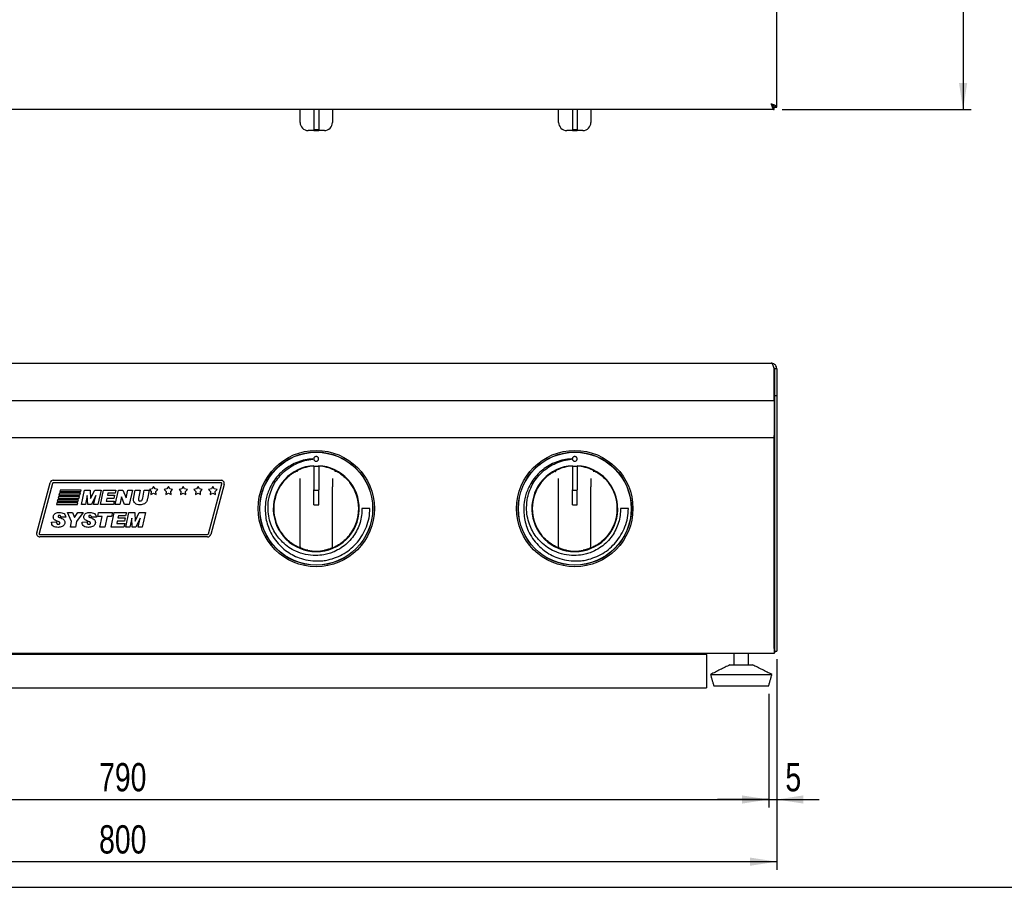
# Model space of a CAD drawing. Extents: x 24 to 2074, y 25 to 1460.
# Tile 2 of 4: x 600 to 1210, y 25 to 562. Entities that reach past the tile are written whole.
import ezdxf

# ---------------------------------------------------------------- set-up
doc = ezdxf.new("R2010")
doc.units = 0
doc.layers.get('0').update_dxf_attribs({"linetype": 'CONTINUOUS'})
doc.layers.add('SLD-0', color=179, linetype='CONTINUOUS')
doc.styles.add('SLDTEXTSTYLE2', font='TXT', dxfattribs={"width": 0.75})
doc.dimstyles.new('SLDDIMSTYLE0', dxfattribs={"dimtxt": 17.5, "dimasz": 16.51, "dimexe": 0, "dimexo": 0.0625, "dimgap": 4.375, "dimtad": 1, "dimdec": 1, "dimrnd": 1e-09, "dimzin": 12, "dimtxsty": 'SLDTEXTSTYLE2', "dimsah": 1, "dimcen": 0.09, "dimazin": 3, "dimtfac": 1, "dimtdec": 1, "dimtofl": 0, "dimtmove": 0, "dimatfit": 3, "dimtolj": 1, "dimtzin": 12})
doc.dimstyles.new('SLDDIMSTYLE1', dxfattribs={"dimtxt": 17.5, "dimasz": 16.51, "dimexe": 0, "dimexo": 0.0625, "dimgap": 4.375, "dimtad": 1, "dimdec": 1, "dimrnd": 1e-09, "dimzin": 12, "dimtxsty": 'SLDTEXTSTYLE2', "dimsah": 1, "dimcen": 0.09, "dimazin": 3, "dimtfac": 1, "dimtdec": 1, "dimtofl": 0, "dimtmove": 0, "dimatfit": 3, "dimtolj": 1, "dimtzin": 12})

# ---------------------------------------------------------------- blocks, each defined once
blk = doc.blocks.new('*D2')
at = {"layer": 'SLD-0'}
for p, q in [((1072.22, 1306.17), (1189.12, 1306.17)), ((1184.12, 1306.17), (1184.12, 506.17)), ((1072.22, 506.17), (1189.12, 506.17))]:
    blk.add_line(p, q, dxfattribs=at)
for points in [[(1184.12, 1306.17), (1181.58, 1289.66), (1186.66, 1289.66)], [(1184.12, 506.17), (1186.66, 522.68), (1181.58, 522.68)]]:
    blk.add_solid(points, dxfattribs=at)
at = {"layer": 'SLD-0', "insert": (1161.56, 886.78), "char_height": 17.5, "attachment_point": 1, "rotation": 90, "style": 'SLDTEXTSTYLE2'}
blk.add_mtext('800', dxfattribs=at)
blk = doc.blocks.new('*D4')
at = {"layer": 'SLD-0'}
for p, q in [((273.79, 144.67), (273.79, 74.32)), ((1063.79, 144.67), (1063.79, 74.32)), ((273.79, 79.32), (1063.79, 79.32))]:
    blk.add_line(p, q, dxfattribs=at)
for points in [[(273.79, 79.32), (290.3, 76.78), (290.3, 81.86)], [(1063.79, 79.32), (1047.28, 81.86), (1047.28, 76.78)]]:
    blk.add_solid(points, dxfattribs=at)
at = {"layer": 'SLD-0', "insert": (649.39, 101.88), "char_height": 17.5, "attachment_point": 1, "style": 'SLDTEXTSTYLE2'}
blk.add_mtext('790', dxfattribs=at)
blk = doc.blocks.new('*D5')
at = {"layer": 'SLD-0'}
for p, q in [((1068.79, 166.17), (1068.79, 74.32)), ((1063.79, 144.67), (1063.79, 74.32)), ((1063.79, 79.32), (1032.04, 79.32)), ((1063.79, 79.32), (1068.79, 79.32)), ((1068.79, 79.32), (1095, 79.32))]:
    blk.add_line(p, q, dxfattribs=at)
for points in [[(1063.79, 79.32), (1047.28, 81.86), (1047.28, 76.78)], [(1068.79, 79.32), (1085.3, 76.78), (1085.3, 81.86)]]:
    blk.add_solid(points, dxfattribs=at)
at = {"layer": 'SLD-0', "insert": (1074.14, 101.88), "char_height": 17.5, "attachment_point": 1, "style": 'SLDTEXTSTYLE2'}
blk.add_mtext('5', dxfattribs=at)
blk = doc.blocks.new('*D6')
at = {"layer": 'SLD-0'}
for p, q in [((268.79, 166.17), (268.79, 35.85)), ((1068.79, 166.17), (1068.79, 35.85)), ((1068.79, 40.85), (268.79, 40.85))]:
    blk.add_line(p, q, dxfattribs=at)
for points in [[(268.79, 40.85), (285.3, 38.31), (285.3, 43.39)], [(1068.79, 40.85), (1052.28, 43.39), (1052.28, 38.31)]]:
    blk.add_solid(points, dxfattribs=at)
at = {"layer": 'SLD-0', "insert": (649.39, 63.41), "char_height": 17.5, "attachment_point": 1, "style": 'SLDTEXTSTYLE2'}
blk.add_mtext('800', dxfattribs=at)

msp = doc.modelspace()

# ---------------------------------------------------------------- linework, layer by layer
at = {"color": 7, "linetype": 'CONTINUOUS'}
for p, q in [((1068.79, 507.74), (1068.79, 1304.6)), ((1067.22, 506.17), (270.36, 506.17)), ((773.79, 498.25), (773.79, 506.17)), ((782.29, 506.17), (782.29, 493.7)), ((785.29, 506.17), (785.29, 493.7)), ((793.79, 506.17), (793.79, 498.25)), ((933.79, 498.25), (933.79, 506.17)), ((942.29, 506.17), (942.29, 493.7)), ((945.29, 506.17), (945.29, 493.7)), ((953.79, 506.17), (953.79, 498.25)), ((1067.22, 506.17), (1067.22, 507.67)), ((1068.79, 507.74), (1067.29, 507.74)), ((1067.29, 507.67), (1068.79, 507.67)), ((1068.79, 507.74), (1068.79, 507.67)), ((782.29, 493.25), (782.29, 493.7)), ((785.29, 493.62), (782.29, 493.62)), ((785.29, 493.25), (785.29, 493.7)), ((942.29, 493.25), (942.29, 493.7)), ((945.29, 493.62), (942.29, 493.62)), ((945.29, 493.25), (945.29, 493.7)), ((782.29, 493.25), (778.79, 493.25)), ((785.29, 493.44), (782.29, 493.44)), ((782.29, 493.25), (785.29, 493.25)), ((788.79, 493.25), (785.29, 493.25)), ((942.29, 493.25), (938.79, 493.25)), ((945.29, 493.44), (942.29, 493.44)), ((942.29, 493.25), (945.29, 493.25)), ((948.79, 493.25), (945.29, 493.25)), ((272.29, 349.32), (1065.29, 349.32)), ((1067.22, 326.27), (1067.22, 345.82)), ((1068.79, 345.82), (1067.29, 345.82)), ((1067.29, 345.82), (1067.29, 329.32)), ((1068.79, 345.82), (1068.79, 329.32)), ((1067.29, 329.32), (1067.29, 326.27)), ((1067.29, 329.32), (1068.79, 329.32)), ((1068.79, 329.32), (1068.79, 326.27)), ((270.36, 326.27), (1067.22, 326.27)), ((1067.22, 326.27), (1067.22, 323.8)), ((1067.22, 323.8), (1067.22, 304.63)), ((1067.29, 326.27), (1067.29, 324.86)), ((1067.29, 324.86), (1067.29, 305.69)), ((1068.79, 326.27), (1068.79, 324.86)), ((1068.79, 324.86), (1068.79, 305.69)), ((1067.29, 305.69), (1067.29, 303.22)), ((1068.79, 305.69), (1068.79, 303.22)), ((270.36, 303.22), (1067.22, 303.22)), ((1067.22, 303.22), (1067.22, 304.63)), ((1067.22, 173.17), (1067.22, 303.22)), ((1067.29, 303.22), (1067.29, 171.17)), ((1068.79, 303.22), (1068.79, 171.17)), ((782.29, 285.58), (782.29, 270.92)), ((785.29, 285.44), (782.29, 285.44)), ((782.39, 285.44), (782.39, 285.88)), ((785.19, 285.88), (785.19, 285.44)), ((785.29, 285.58), (785.29, 270.92)), ((942.29, 285.58), (942.29, 270.92)), ((945.29, 285.44), (942.29, 285.44)), ((942.39, 285.44), (942.39, 285.88)), ((945.19, 285.88), (945.19, 285.44)), ((945.29, 285.58), (945.29, 270.92)), ((610.77, 244.34), (619.08, 275.34)), ((620.53, 274.95), (612.22, 243.95)), ((621.01, 276.82), (724.87, 276.82)), ((724.87, 275.32), (621.01, 275.32)), ((717.05, 243.69), (725.35, 274.69)), ((726.8, 274.3), (718.49, 243.3)), ((773.79, 272.69), (773.79, 277.91)), ((793.79, 277.91), (793.79, 272.69)), ((933.79, 272.69), (933.79, 277.91)), ((953.79, 277.91), (953.79, 272.69)), ((624.81, 268.82), (624.54, 267.82)), ((637.81, 268.82), (624.81, 268.82)), ((625.35, 270.82), (625.08, 269.82)), ((625.08, 269.82), (638.08, 269.82)), ((638.35, 270.82), (625.35, 270.82)), ((637.54, 267.82), (637.81, 268.82)), ((638.08, 269.82), (638.35, 270.82)), ((638.4, 261.82), (640.29, 270.82)), ((640.29, 270.82), (643.92, 270.82)), ((643.92, 270.82), (644.13, 265.56)), ((644.13, 265.56), (646.75, 270.82)), ((646.75, 270.82), (650.61, 270.82)), ((650.61, 270.82), (648.58, 261.82)), ((650.28, 261.82), (652.17, 270.82)), ((652.17, 270.82), (659.74, 270.82)), ((654.81, 268.86), (654.52, 267.59)), ((659.31, 268.86), (654.81, 268.86)), ((659.74, 270.82), (659.31, 268.86)), ((659.4, 261.82), (661.3, 270.82)), ((661.3, 270.82), (664.12, 270.82)), ((664.12, 270.82), (666.05, 265.98)), ((666.05, 265.98), (667.09, 270.82)), ((667.09, 270.82), (669.96, 270.82)), ((669.96, 270.82), (668.05, 261.82)), ((670.87, 266.42), (671.79, 270.82)), ((671.79, 270.82), (674.83, 270.82)), ((674.83, 270.82), (673.77, 265.67)), ((676.36, 265.87), (677.38, 270.82)), ((677.38, 270.82), (680.43, 270.82)), ((680.43, 270.82), (679.32, 265.31)), ((682.23, 271.5), (680.5, 271.13)), ((680.5, 271.13), (681.69, 269.82)), ((681.69, 269.82), (681.5, 268.06)), ((681.5, 268.06), (683.11, 268.78)), ((683.11, 273.03), (682.23, 271.5)), ((683.99, 271.5), (683.11, 273.03)), ((683.11, 268.78), (684.73, 268.06)), ((685.73, 271.13), (683.99, 271.5)), ((684.54, 269.82), (685.73, 271.13)), ((684.73, 268.06), (684.54, 269.82)), ((691.4, 271.5), (689.67, 271.13)), ((689.67, 271.13), (690.86, 269.82)), ((690.86, 269.82), (690.67, 268.06)), ((690.67, 268.06), (692.28, 268.78)), ((692.28, 273.03), (691.4, 271.5)), ((693.17, 271.5), (692.28, 273.03)), ((692.28, 268.78), (693.9, 268.06)), ((694.9, 271.13), (693.17, 271.5)), ((693.71, 269.82), (694.9, 271.13)), ((693.9, 268.06), (693.71, 269.82)), ((700.57, 271.5), (698.84, 271.13)), ((698.84, 271.13), (700.03, 269.82)), ((700.03, 269.82), (699.84, 268.06)), ((699.84, 268.06), (701.46, 268.78)), ((701.46, 273.03), (700.57, 271.5)), ((702.34, 271.5), (701.46, 273.03)), ((701.46, 268.78), (703.07, 268.06)), ((704.07, 271.13), (702.34, 271.5)), ((702.88, 269.82), (704.07, 271.13)), ((703.07, 268.06), (702.88, 269.82)), ((709.75, 271.5), (708.01, 271.13)), ((708.01, 271.13), (709.2, 269.82)), ((709.2, 269.82), (709.01, 268.06)), ((709.01, 268.06), (710.63, 268.78)), ((710.63, 273.03), (709.75, 271.5)), ((711.51, 271.5), (710.63, 273.03)), ((710.63, 268.78), (712.24, 268.06)), ((713.24, 271.13), (711.51, 271.5)), ((712.06, 269.82), (713.24, 271.13)), ((712.24, 268.06), (712.06, 269.82)), ((718.92, 271.5), (717.19, 271.13)), ((717.19, 271.13), (718.37, 269.82)), ((718.37, 269.82), (718.18, 268.06)), ((718.18, 268.06), (719.8, 268.78)), ((719.8, 273.03), (718.92, 271.5)), ((720.68, 271.5), (719.8, 273.03)), ((719.8, 268.78), (721.42, 268.06)), ((722.42, 271.13), (720.68, 271.5)), ((721.23, 269.82), (722.42, 271.13)), ((721.42, 268.06), (721.23, 269.82)), ((773.79, 235.68), (773.79, 272.69)), ((782.29, 270.08), (782.29, 270.92)), ((785.29, 270.47), (782.29, 270.47)), ((782.29, 261.67), (782.29, 270.08)), ((785.29, 270.08), (785.29, 270.92)), ((785.29, 261.67), (785.29, 270.08)), ((793.79, 235.68), (793.79, 272.69)), ((933.79, 235.68), (933.79, 272.69)), ((942.29, 270.08), (942.29, 270.92)), ((945.29, 270.47), (942.29, 270.47)), ((942.29, 261.67), (942.29, 270.08)), ((945.29, 270.08), (945.29, 270.92)), ((945.29, 261.67), (945.29, 270.08)), ((953.79, 235.68), (953.79, 272.69)), ((623.2, 262.82), (622.93, 261.82)), ((636.2, 262.82), (623.2, 262.82)), ((623.74, 264.82), (623.47, 263.82)), ((623.47, 263.82), (636.47, 263.82)), ((636.74, 264.82), (623.74, 264.82)), ((624.27, 266.82), (624.01, 265.82)), ((624.01, 265.82), (637.01, 265.82)), ((637.27, 266.82), (624.27, 266.82)), ((624.54, 267.82), (637.54, 267.82)), ((635.93, 261.82), (636.2, 262.82)), ((636.47, 263.82), (636.74, 264.82)), ((637.01, 265.82), (637.27, 266.82)), ((642.05, 267.44), (640.97, 261.82)), ((642.33, 261.82), (642.05, 267.44)), ((647.38, 267.49), (644.61, 261.82)), ((646.01, 261.82), (647.38, 267.49)), ((654.12, 265.63), (653.75, 264.01)), ((653.75, 264.01), (658.7, 264.01)), ((658.5, 265.63), (654.12, 265.63)), ((654.52, 267.59), (658.93, 267.59)), ((658.7, 264.01), (658.24, 261.82)), ((658.93, 267.59), (658.5, 265.63)), ((663.28, 266.55), (662.26, 261.82)), ((665.21, 261.82), (663.28, 266.55)), ((622.93, 261.82), (635.93, 261.82)), ((629.8, 256.82), (632.92, 256.82)), ((632.37, 251.31), (629.8, 256.82)), ((632.92, 256.82), (634.16, 253.76)), ((634.16, 253.76), (636.22, 256.82)), ((639.61, 256.82), (635.43, 251.26)), ((636.22, 256.82), (639.61, 256.82)), ((640.97, 261.82), (638.4, 261.82)), ((644.61, 261.82), (642.33, 261.82)), ((648.58, 261.82), (646.01, 261.82)), ((648.61, 254.51), (649.08, 256.82)), ((649.08, 256.82), (657.61, 256.82)), ((658.24, 261.82), (650.28, 261.82)), ((656.8, 247.82), (658.69, 256.82)), ((657.61, 256.82), (657.14, 254.51)), ((658.69, 256.82), (666.26, 256.82)), ((662.26, 261.82), (659.4, 261.82)), ((668.05, 261.82), (665.21, 261.82)), ((666.26, 256.82), (665.83, 254.86)), ((665.91, 247.82), (667.81, 256.82)), ((667.81, 256.82), (671.43, 256.82)), ((671.43, 256.82), (671.64, 251.56)), ((671.64, 251.56), (674.27, 256.82)), ((674.27, 256.82), (678.12, 256.82)), ((678.12, 256.82), (676.1, 247.82)), ((782.29, 261.67), (785.29, 261.67)), ((812.05, 259.41), (812.05, 259.32)), ((816.99, 259.41), (812.05, 259.41)), ((816.99, 259.32), (816.99, 259.41)), ((942.29, 261.67), (945.29, 261.67)), ((976.99, 259.41), (972.05, 259.41)), ((972.05, 259.41), (972.05, 259.32)), ((976.99, 259.32), (976.99, 259.41)), ((619.99, 250.99), (622.99, 251.17)), ((619.99, 250.68), (619.99, 250.99)), ((628.76, 254.09), (625.77, 253.94)), ((631.64, 247.82), (632.37, 251.31)), ((635.43, 251.26), (634.69, 247.82)), ((638.91, 250.99), (641.91, 251.17)), ((638.91, 250.68), (638.91, 250.99)), ((647.68, 254.09), (644.69, 253.94)), ((651.3, 254.51), (648.61, 254.51)), ((649.88, 247.82), (651.3, 254.51)), ((654.34, 254.51), (652.92, 247.82)), ((657.14, 254.51), (654.34, 254.51)), ((660.64, 251.63), (660.27, 250.01)), ((660.27, 250.01), (665.22, 250.01)), ((665.02, 251.63), (660.64, 251.63)), ((661.33, 254.86), (661.04, 253.59)), ((661.04, 253.59), (665.45, 253.59)), ((665.83, 254.86), (661.33, 254.86)), ((665.22, 250.01), (664.76, 247.82)), ((665.45, 253.59), (665.02, 251.63)), ((669.56, 253.44), (668.49, 247.82)), ((669.84, 247.82), (669.56, 253.44)), ((674.9, 253.49), (672.12, 247.82)), ((673.53, 247.82), (674.9, 253.49)), ((634.69, 247.82), (631.64, 247.82)), ((652.92, 247.82), (649.88, 247.82)), ((664.76, 247.82), (656.8, 247.82)), ((668.49, 247.82), (665.91, 247.82)), ((672.12, 247.82), (669.84, 247.82)), ((676.1, 247.82), (673.53, 247.82)), ((612.7, 243.32), (716.56, 243.32)), ((716.56, 241.82), (612.7, 241.82)), ((1067.22, 173.17), (1067.22, 169.67)), ((1067.29, 171.17), (1068.79, 171.17)), ((1067.22, 169.67), (270.36, 169.67)), ((1008.79, 169.48), (1004.59, 169.48)), ((1008.79, 168.98), (1004.59, 168.98)), ((1012.99, 169.48), (1008.79, 169.48)), ((1012.99, 168.98), (1008.79, 168.98)), ((1025.29, 168.97), (1025.29, 169.67)), ((1025.29, 168.97), (1025.29, 168.33)), ((1025.29, 168.33), (1025.29, 156.18)), ((1039.79, 162.67), (1053.79, 162.67)), ((1025.29, 156.18), (1025.29, 148.53)), ((1027.79, 156.67), (1065.79, 156.67)), ((1025.29, 148.53), (1025.29, 148.47)), ((1029.79, 149.67), (1063.79, 149.67)), ((24, 25), (2074, 25))]:
    msp.add_line(p, q, dxfattribs=at)
at = {"color": 7, "linetype": 'CONTINUOUS', "flags": 128}
for points in [[(1065.29, 509.67), (1065.29, 509.67)], [(1067.22, 172.64), (1067.25, 172.78), (1067.29, 173.17)]]:
    msp.add_lwpolyline(points, dxfattribs=at)
at = {"color": 7, "linetype": 'CONTINUOUS'}
for centre, radius in [((783.79, 259.32), 36), ((783.79, 259.32), 35), ((783.79, 259.32), 34.9), ((943.79, 259.32), 36), ((943.79, 259.32), 35), ((943.79, 259.32), 34.9)]:
    msp.add_circle(centre, radius, dxfattribs=at)
for centre, radius, start, end in [((778.79, 498.25), 5, 180, 270), ((788.79, 498.25), 5, 270, 0), ((938.79, 498.25), 5, 180, 270), ((948.79, 498.25), 5, 270, 0), ((783.79, 259.32), 26.6, 93.01696, 86.98304), ((783.79, 259.32), 26.3, 93.26959, 115.33058), ((783.79, 259.32), 26.3, 64.66942, 86.73041), ((943.79, 259.32), 26.6, 93.01696, 86.98304), ((943.79, 259.32), 26.3, 93.26959, 115.33058), ((943.79, 259.32), 26.3, 64.66942, 86.73041), ((621.01, 274.82), 2, 90, 165), ((621.01, 274.82), 0.5, 90, 165), ((724.87, 274.82), 2, 345, 90), ((724.87, 274.82), 0.5, 345, 90), ((783.79, 259.32), 26.3, 142.23356, 217.76644), ((783.79, 259.32), 26.3, 322.23356, 37.76644), ((943.79, 259.32), 26.3, 142.23356, 217.76644), ((943.79, 259.32), 26.3, 322.23356, 37.76644), ((612.7, 243.82), 2, 165, 270), ((612.7, 243.82), 0.5, 165, 270), ((716.56, 243.82), 0.5, 270, 345), ((716.56, 243.82), 2, 270, 345), ((774.79, 235.68), 1, 180, 249.16173), ((783.79, 259.32), 26.3, 258.60169, 281.39831), ((792.79, 235.68), 1, 290.83827, 0), ((934.79, 235.68), 1, 180, 249.16173), ((943.79, 259.32), 26.3, 258.60169, 281.39831), ((952.79, 235.68), 1, 290.83827, 360), ((1065.29, 173.17), 3.5, 303.45113, 325.1501)]:
    msp.add_arc(centre, radius, start, end, dxfattribs=at)
for points, knots in [([(1065.29, 509.67), (1065.43, 509.26), (1065.73, 508.42), (1066.16, 507.33), (1066.6, 506.54), (1066.96, 506.21), (1067.16, 506.18), (1067.22, 506.17)], [0, 0, 0, 0, 0.227566, 0.455186, 0.68281, 0.910433, 1, 1, 1, 1]), ([(1065.29, 509.67), (1065.42, 509.45), (1065.72, 508.97), (1066.18, 508.31), (1066.66, 507.82), (1067.01, 507.68), (1067.19, 507.67), (1067.22, 507.67)], [0, 0, 0, 0, 0.210183, 0.462316, 0.714547, 0.966778, 1, 1, 1, 1]), ([(1068.79, 507.74), (1068.74, 507.89), (1068.66, 508.18), (1067.98, 508.62), (1067, 509.06), (1066.03, 509.41), (1065.45, 509.62), (1065.29, 509.67)], [0, 0, 0, 0, 0.227561, 0.455183, 0.682809, 0.910432, 1, 1, 1, 1]), ([(1067.29, 507.74), (1067.26, 507.88), (1067.22, 508.18), (1066.82, 508.64), (1066.18, 509.12), (1065.62, 509.47), (1065.32, 509.65), (1065.29, 509.67)], [0, 0, 0, 0, 0.210178, 0.462313, 0.714542, 0.966775, 1, 1, 1, 1]), ([(1065.29, 349.32), (1065.43, 349.28), (1065.73, 349.19), (1066.16, 348.51), (1066.6, 347.53), (1066.96, 346.56), (1067.16, 345.98), (1067.22, 345.82)], [0, 0, 0, 0, 0.227566, 0.455186, 0.68281, 0.910433, 1, 1, 1, 1]), ([(1068.79, 345.82), (1068.74, 346.24), (1068.66, 347.07), (1067.98, 348.17), (1067, 348.96), (1066.03, 349.29), (1065.45, 349.31), (1065.29, 349.32)], [0, 0, 0, 0, 0.227561, 0.455183, 0.682809, 0.910432, 1, 1, 1, 1]), ([(1067.29, 345.82), (1067.26, 346.04), (1067.21, 346.51), (1066.97, 347.01), (1066.74, 347.18), (1066.71, 347.2)], [0, 0, 0, 0, 0.428695, 0.94297, 1, 1, 1, 1]), ([(781.67, 290.12), (780.07, 289.97), (776.88, 289.67), (772.26, 288.23), (767.89, 286.16), (763.81, 283.4), (760.16, 279.98), (756.98, 275.96), (755.5, 272.89), (754.76, 271.35)], [0, 0, 0, 0, 0.139026, 0.278187, 0.417749, 0.557677, 0.704541, 0.851788, 1, 1, 1, 1]), ([(756.02, 270.82), (756.65, 272.25), (757.9, 275.12), (760.66, 278.94), (763.93, 282.33), (767.75, 285.23), (772.05, 287.54), (776.74, 289.23), (780.03, 289.65), (781.67, 289.87)], [0, 0, 0, 0, 0.139215, 0.278391, 0.417954, 0.557935, 0.704884, 0.85212, 1, 1, 1, 1]), ([(781.66, 290.06), (781.67, 290.07), (781.67, 290.09), (781.67, 290.11), (781.67, 290.12)], [0, 0, 0, 0, 0.561852, 1, 1, 1, 1]), ([(781.67, 289.87), (781.67, 289.91), (781.67, 289.97), (781.67, 290.04), (781.66, 290.06)], [0, 0, 0, 0, 0.557929, 1, 1, 1, 1]), ([(785.24, 290.07), (785.22, 290.27), (785.17, 290.66), (784.83, 291.15), (784.34, 291.48), (783.75, 291.6), (783.16, 291.48), (782.67, 291.15), (782.33, 290.66), (782.28, 290.27), (782.26, 290.07)], [0, 0, 0, 0, 0.127199, 0.249989, 0.372784, 0.500016, 0.627186, 0.749989, 0.872797, 1, 1, 1, 1]), ([(782.26, 290.07), (782.28, 289.87), (782.33, 289.48), (782.67, 288.99), (783.16, 288.66), (783.75, 288.54), (784.34, 288.66), (784.83, 288.99), (785.17, 289.48), (785.22, 289.87), (785.24, 290.07)], [0, 0, 0, 0, 0.127204, 0.250011, 0.372814, 0.499984, 0.627216, 0.750011, 0.872801, 1, 1, 1, 1]), ([(941.67, 290.12), (940.07, 289.97), (936.88, 289.67), (932.26, 288.23), (927.89, 286.16), (923.81, 283.4), (920.16, 279.98), (916.98, 275.96), (915.5, 272.89), (914.76, 271.35)], [0, 0, 0, 0, 0.139026, 0.278188, 0.417749, 0.557677, 0.704541, 0.851788, 1, 1, 1, 1]), ([(916.02, 270.82), (916.65, 272.25), (917.9, 275.12), (920.66, 278.94), (923.93, 282.33), (927.75, 285.23), (932.05, 287.54), (936.74, 289.23), (940.03, 289.65), (941.67, 289.87)], [0, 0, 0, 0, 0.139215, 0.278391, 0.417954, 0.557935, 0.704884, 0.85212, 1, 1, 1, 1]), ([(941.66, 290.06), (941.67, 290.07), (941.67, 290.09), (941.67, 290.11), (941.67, 290.12)], [0, 0, 0, 0, 0.561837, 1, 1, 1, 1]), ([(941.67, 289.87), (941.67, 289.91), (941.67, 289.97), (941.67, 290.04), (941.66, 290.06)], [0, 0, 0, 0, 0.557934, 1, 1, 1, 1]), ([(945.24, 290.07), (945.22, 290.27), (945.17, 290.66), (944.83, 291.15), (944.34, 291.48), (943.75, 291.6), (943.16, 291.48), (942.67, 291.15), (942.33, 290.66), (942.28, 290.27), (942.26, 290.07)], [0, 0, 0, 0, 0.127199, 0.249988, 0.372782, 0.500018, 0.627186, 0.749991, 0.872797, 1, 1, 1, 1]), ([(942.26, 290.07), (942.28, 289.87), (942.33, 289.48), (942.67, 288.99), (943.16, 288.66), (943.75, 288.54), (944.34, 288.66), (944.83, 288.99), (945.17, 289.48), (945.22, 289.87), (945.24, 290.07)], [0, 0, 0, 0, 0.127204, 0.250009, 0.372814, 0.499982, 0.627218, 0.750012, 0.8728, 1, 1, 1, 1]), ([(763, 275.43), (763.61, 276.17), (764.84, 277.66), (766.75, 279.4), (768.5, 280.75), (769.97, 281.72), (771.36, 282.52), (772.12, 282.89), (772.51, 283.08)], [0, 0, 0, 0, 0.2087682, 0.4234892, 0.5684856, 0.7171615, 0.8563069, 1, 1, 1, 1]), ([(771.92, 282.08), (771.92, 282.08), (771.93, 282.16), (771.96, 282.36), (772.07, 282.65), (772.26, 282.92), (772.42, 283.03), (772.51, 283.08)], [0, 0, 0, 0, 0.005812, 0.197825, 0.474638, 0.737062, 1, 1, 1, 1]), ([(795.65, 282.08), (795.65, 282.08), (795.65, 282.16), (795.62, 282.36), (795.51, 282.65), (795.32, 282.92), (795.15, 283.03), (795.06, 283.08)], [0, 0, 0, 0, 0.005812, 0.196381, 0.473283, 0.73638, 1, 1, 1, 1]), ([(795.06, 283.08), (795.45, 282.89), (796.53, 282.36), (798.84, 280.97), (801.83, 278.63), (803.62, 276.55), (804.58, 275.43)], [0, 0, 0, 0, 0.142888, 0.4022408, 0.6796807, 1, 1, 1, 1]), ([(923, 275.43), (923.61, 276.17), (924.84, 277.66), (926.75, 279.4), (928.5, 280.75), (929.97, 281.72), (931.36, 282.52), (932.12, 282.89), (932.51, 283.08)], [0, 0, 0, 0, 0.2087679, 0.4234886, 0.5684862, 0.7171622, 0.8563065, 1, 1, 1, 1]), ([(931.92, 282.08), (931.92, 282.08), (931.93, 282.16), (931.96, 282.36), (932.07, 282.65), (932.26, 282.92), (932.42, 283.03), (932.51, 283.08)], [0, 0, 0, 0, 0.0058131, 0.1978242, 0.4746416, 0.73707, 1, 1, 1, 1]), ([(955.65, 282.08), (955.65, 282.08), (955.65, 282.16), (955.62, 282.36), (955.51, 282.65), (955.32, 282.92), (955.15, 283.03), (955.06, 283.08)], [0, 0, 0, 0, 0.005813, 0.196377, 0.473275, 0.736375, 1, 1, 1, 1]), ([(955.06, 283.08), (955.45, 282.89), (956.53, 282.36), (958.84, 280.97), (961.83, 278.63), (963.62, 276.55), (964.58, 275.43)], [0, 0, 0, 0, 0.1428892, 0.40224, 0.6796804, 1, 1, 1, 1]), ([(754.76, 271.35), (754.31, 270.24), (753.42, 268.04), (752.42, 263.89), (752.27, 260.84), (752.17, 258.97)], [0, 0, 0, 0, 0.28011, 0.559895, 1, 1, 1, 1]), ([(753.93, 259.98), (754.03, 262.05), (754.23, 265.77), (755.47, 269.27), (756.02, 270.82)], [0, 0, 0, 0, 0.558158, 1, 1, 1, 1]), ([(914.76, 271.35), (914.31, 270.24), (913.42, 268.04), (912.42, 263.89), (912.27, 260.84), (912.17, 258.97)], [0, 0, 0, 0, 0.28011, 0.559895, 1, 1, 1, 1]), ([(913.93, 259.98), (914.03, 262.05), (914.23, 265.77), (915.47, 269.27), (916.02, 270.82)], [0, 0, 0, 0, 0.558158, 1, 1, 1, 1]), ([(670.7, 264.84), (670.71, 265.14), (670.73, 265.67), (670.82, 266.19), (670.87, 266.42)], [0, 0, 0, 0, 0.559969, 1, 1, 1, 1]), ([(674.62, 261.71), (674.08, 261.72), (673.02, 261.74), (671.63, 262.42), (670.82, 263.58), (670.74, 264.42), (670.7, 264.84)], [0, 0, 0, 0, 0.281192, 0.560101, 0.779724, 1, 1, 1, 1]), ([(673.77, 265.67), (673.75, 265.54), (673.71, 265.3), (673.71, 265.06), (673.7, 264.95)], [0, 0, 0, 0, 0.559918, 1, 1, 1, 1]), ([(673.7, 264.95), (673.71, 264.81), (673.73, 264.51), (673.99, 264.17), (674.35, 264.03), (674.58, 264.02), (674.69, 264.01)], [0, 0, 0, 0, 0.280567, 0.558614, 0.779055, 1, 1, 1, 1]), ([(679.32, 265.31), (679.15, 264.72), (678.81, 263.55), (677.58, 262.25), (676.06, 261.76), (675.1, 261.72), (674.62, 261.71)], [0, 0, 0, 0, 0.280383, 0.55888, 0.7791, 1, 1, 1, 1]), ([(674.69, 264.01), (674.95, 264.04), (675.47, 264.11), (676.14, 264.82), (676.27, 265.48), (676.36, 265.87)], [0, 0, 0, 0, 0.279724, 0.558086, 1, 1, 1, 1]), ([(621.03, 254.14), (621.06, 254.47), (621.13, 255.12), (621.69, 255.95), (622.86, 256.78), (623.96, 256.87), (624.73, 256.94)], [0, 0, 0, 0, 0.186844, 0.373816, 0.560951, 1, 1, 1, 1]), ([(624.73, 256.94), (625.25, 256.92), (626.28, 256.87), (627.66, 256.35), (628.56, 255.3), (628.69, 254.49), (628.76, 254.09)], [0, 0, 0, 0, 0.281122, 0.56067, 0.779895, 1, 1, 1, 1]), ([(639.95, 254.14), (639.99, 254.47), (640.06, 255.12), (640.62, 255.95), (641.78, 256.78), (642.88, 256.87), (643.66, 256.94)], [0, 0, 0, 0, 0.186844, 0.373816, 0.560951, 1, 1, 1, 1]), ([(643.66, 256.94), (644.17, 256.92), (645.2, 256.87), (646.58, 256.35), (647.49, 255.3), (647.62, 254.49), (647.68, 254.09)], [0, 0, 0, 0, 0.281122, 0.56067, 0.779896, 1, 1, 1, 1]), ([(752.17, 258.97), (752.23, 257.44), (752.36, 254.39), (753.36, 249.9), (755.03, 245.33), (757.52, 240.76), (759.94, 238.05), (761.15, 236.69)], [0, 0, 0, 0, 0.185682, 0.371785, 0.558191, 0.778341, 1, 1, 1, 1]), ([(762.96, 238.49), (761.92, 239.56), (759.86, 241.7), (757.47, 245.5), (755.54, 249.82), (754.2, 254.69), (754.02, 258.21), (753.93, 259.98)], [0, 0, 0, 0, 0.1861486, 0.3721492, 0.558618, 0.7790264, 1, 1, 1, 1]), ([(812.07, 258.51), (811.99, 256.99), (811.83, 253.94), (810.61, 249.51), (808.75, 245.31), (806.21, 241.37), (803.01, 237.84), (799.21, 234.78), (796.29, 233.36), (794.83, 232.65)], [0, 0, 0, 0, 0.138946, 0.277988, 0.417499, 0.557456, 0.7044, 0.851726, 1, 1, 1, 1]), ([(796.26, 229.19), (797.91, 229.93), (801.2, 231.39), (805.56, 234.64), (809.37, 238.5), (812.56, 243.01), (815.01, 248.07), (816.66, 253.59), (816.88, 257.41), (816.99, 259.32)], [0, 0, 0, 0, 0.139193, 0.27833, 0.417853, 0.557766, 0.704612, 0.851814, 1, 1, 1, 1]), ([(812.05, 259.32), (812.06, 259.17), (812.06, 258.9), (812.07, 258.63), (812.07, 258.51)], [0, 0, 0, 0, 0.559574, 1, 1, 1, 1]), ([(912.17, 258.97), (912.23, 257.44), (912.36, 254.39), (913.36, 249.9), (915.03, 245.33), (917.52, 240.76), (919.94, 238.05), (921.15, 236.69)], [0, 0, 0, 0, 0.185682, 0.371784, 0.558191, 0.778341, 1, 1, 1, 1]), ([(922.96, 238.49), (921.92, 239.56), (919.86, 241.7), (917.47, 245.5), (915.54, 249.82), (914.2, 254.69), (914.02, 258.21), (913.93, 259.98)], [0, 0, 0, 0, 0.186149, 0.372149, 0.558618, 0.779026, 1, 1, 1, 1]), ([(972.07, 258.51), (971.99, 256.99), (971.83, 253.94), (970.61, 249.51), (968.75, 245.31), (966.21, 241.37), (963.01, 237.84), (959.21, 234.78), (956.29, 233.36), (954.83, 232.65)], [0, 0, 0, 0, 0.138946, 0.277988, 0.417498, 0.557456, 0.7044, 0.851726, 1, 1, 1, 1]), ([(956.26, 229.19), (957.91, 229.93), (961.2, 231.39), (965.56, 234.64), (969.37, 238.5), (972.56, 243.01), (975.01, 248.07), (976.66, 253.59), (976.88, 257.41), (976.99, 259.32)], [0, 0, 0, 0, 0.139194, 0.278331, 0.417853, 0.557766, 0.704613, 0.851814, 1, 1, 1, 1]), ([(972.05, 259.32), (972.06, 259.17), (972.06, 258.9), (972.07, 258.63), (972.07, 258.51)], [0, 0, 0, 0, 0.559573, 1, 1, 1, 1]), ([(623.97, 247.71), (623.45, 247.72), (622.4, 247.76), (620.98, 248.3), (620.12, 249.43), (620.03, 250.26), (619.99, 250.68)], [0, 0, 0, 0, 0.28137, 0.560494, 0.780082, 1, 1, 1, 1]), ([(624, 251.34), (623.62, 251.49), (622.85, 251.79), (621.82, 252.31), (621.13, 253.17), (621.06, 253.82), (621.03, 254.14)], [0, 0, 0, 0, 0.281114, 0.56175, 0.780602, 1, 1, 1, 1]), ([(622.99, 251.17), (622.99, 250.8), (622.99, 250.35), (623.3, 249.91), (623.61, 249.71), (623.87, 249.69), (624.05, 249.67)], [0, 0, 0, 0, 0.499375, 0.624526, 0.750131, 1, 1, 1, 1]), ([(628.18, 250.73), (628.14, 250.37), (628.04, 249.64), (627.36, 248.76), (626.43, 248.09), (625.25, 247.74), (624.4, 247.72), (623.97, 247.71)], [0, 0, 0, 0, 0.186053, 0.372475, 0.559344, 0.779298, 1, 1, 1, 1]), ([(625.18, 250.45), (625.18, 250.51), (625.16, 250.64), (625.01, 250.87), (624.62, 251.12), (624.25, 251.25), (624, 251.34)], [0, 0, 0, 0, 0.1248663, 0.2499816, 0.4988927, 1, 1, 1, 1]), ([(624.71, 255.09), (624.62, 255.08), (624.43, 255.07), (624.19, 254.94), (624.05, 254.73), (624.04, 254.58), (624.03, 254.51)], [0, 0, 0, 0, 0.28064, 0.560026, 0.779789, 1, 1, 1, 1]), ([(624.03, 254.51), (624.04, 254.45), (624.05, 254.34), (624.18, 254.15), (624.53, 253.95), (624.84, 253.83), (625.05, 253.75)], [0, 0, 0, 0, 0.12479, 0.249805, 0.499025, 1, 1, 1, 1]), ([(624.05, 249.67), (624.19, 249.67), (624.48, 249.68), (624.85, 249.84), (625.12, 250.11), (625.16, 250.34), (625.18, 250.45)], [0, 0, 0, 0, 0.280974, 0.560725, 0.780987, 1, 1, 1, 1]), ([(625.77, 253.94), (625.75, 254.1), (625.71, 254.43), (625.48, 254.84), (625.1, 255.07), (624.84, 255.08), (624.71, 255.09)], [0, 0, 0, 0, 0.280774, 0.55988, 0.779545, 1, 1, 1, 1]), ([(625.05, 253.75), (625.46, 253.59), (626.28, 253.28), (627.34, 252.68), (628.08, 251.76), (628.15, 251.07), (628.18, 250.73)], [0, 0, 0, 0, 0.2810706, 0.5610866, 0.7806714, 1, 1, 1, 1]), ([(642.89, 247.71), (642.37, 247.72), (641.32, 247.76), (639.9, 248.3), (639.04, 249.43), (638.96, 250.26), (638.91, 250.68)], [0, 0, 0, 0, 0.28137, 0.560494, 0.780082, 1, 1, 1, 1]), ([(642.92, 251.34), (642.54, 251.49), (641.78, 251.79), (640.74, 252.31), (640.05, 253.17), (639.99, 253.82), (639.95, 254.14)], [0, 0, 0, 0, 0.281113, 0.56175, 0.780602, 1, 1, 1, 1]), ([(641.91, 251.17), (641.91, 250.8), (641.92, 250.35), (642.23, 249.91), (642.53, 249.71), (642.8, 249.69), (642.97, 249.67)], [0, 0, 0, 0, 0.499375, 0.624526, 0.750131, 1, 1, 1, 1]), ([(647.11, 250.73), (647.06, 250.37), (646.97, 249.64), (646.29, 248.76), (645.35, 248.09), (644.17, 247.74), (643.32, 247.72), (642.89, 247.71)], [0, 0, 0, 0, 0.186053, 0.372476, 0.559344, 0.779298, 1, 1, 1, 1]), ([(644.11, 250.45), (644.1, 250.51), (644.08, 250.64), (643.93, 250.87), (643.54, 251.12), (643.17, 251.25), (642.92, 251.34)], [0, 0, 0, 0, 0.124866, 0.249982, 0.498892, 1, 1, 1, 1]), ([(643.64, 255.09), (643.54, 255.08), (643.35, 255.07), (643.11, 254.94), (642.97, 254.73), (642.96, 254.58), (642.95, 254.51)], [0, 0, 0, 0, 0.280642, 0.560026, 0.779789, 1, 1, 1, 1]), ([(642.95, 254.51), (642.96, 254.45), (642.97, 254.34), (643.1, 254.15), (643.45, 253.95), (643.77, 253.83), (643.98, 253.75)], [0, 0, 0, 0, 0.12479, 0.249805, 0.499024, 1, 1, 1, 1]), ([(642.97, 249.67), (643.12, 249.67), (643.4, 249.68), (643.78, 249.84), (644.05, 250.11), (644.09, 250.34), (644.11, 250.45)], [0, 0, 0, 0, 0.280973, 0.560724, 0.780987, 1, 1, 1, 1]), ([(644.69, 253.94), (644.67, 254.1), (644.64, 254.43), (644.41, 254.84), (644.03, 255.07), (643.77, 255.08), (643.64, 255.09)], [0, 0, 0, 0, 0.280774, 0.55988, 0.779544, 1, 1, 1, 1]), ([(643.98, 253.75), (644.38, 253.59), (645.2, 253.28), (646.27, 252.68), (647, 251.76), (647.07, 251.07), (647.11, 250.73)], [0, 0, 0, 0, 0.28107, 0.561086, 0.780671, 1, 1, 1, 1]), ([(783.42, 230.26), (781.32, 230.39), (777.11, 230.65), (771.51, 232.56), (766.7, 235.16), (764.21, 237.38), (762.96, 238.49)], [0, 0, 0, 0, 0.278537, 0.557924, 0.778213, 1, 1, 1, 1]), ([(774.43, 234.74), (774.32, 234.78), (774.1, 234.86), (772.39, 235.58), (769.98, 236.86), (767.5, 238.6), (765.35, 240.51), (763.95, 242.01), (763.21, 242.95), (763, 243.21)], [0, 0, 0, 0, 0.170389, 0.342202, 0.515863, 0.69639, 0.822954, 0.949692, 1, 1, 1, 1]), ([(804.58, 243.21), (803.96, 242.47), (802.72, 240.97), (800.81, 239.22), (799.07, 237.89), (797.57, 236.9), (796.17, 236.11), (794.64, 235.34), (793.39, 234.83), (793.22, 234.77), (793.14, 234.74)], [0, 0, 0, 0, 0.143559, 0.286852, 0.386355, 0.485772, 0.584647, 0.683463, 0.859497, 1, 1, 1, 1]), ([(943.42, 230.26), (941.32, 230.39), (937.11, 230.65), (931.51, 232.56), (926.7, 235.16), (924.21, 237.38), (922.96, 238.49)], [0, 0, 0, 0, 0.278538, 0.557923, 0.778214, 1, 1, 1, 1]), ([(934.43, 234.74), (934.32, 234.78), (934.1, 234.86), (932.39, 235.58), (929.98, 236.86), (927.5, 238.6), (925.35, 240.51), (923.95, 242.01), (923.21, 242.95), (923, 243.21)], [0, 0, 0, 0, 0.170389, 0.342202, 0.515863, 0.696391, 0.822954, 0.949692, 1, 1, 1, 1]), ([(964.58, 243.21), (963.96, 242.47), (962.72, 240.97), (960.81, 239.22), (959.07, 237.89), (957.57, 236.9), (956.17, 236.11), (954.64, 235.34), (953.39, 234.83), (953.22, 234.77), (953.14, 234.74)], [0, 0, 0, 0, 0.143559, 0.286853, 0.386355, 0.485772, 0.584647, 0.683463, 0.859497, 1, 1, 1, 1]), ([(761.15, 236.69), (762.31, 235.57), (764.64, 233.33), (768.75, 230.74), (773.45, 228.65), (778.72, 227.2), (782.54, 227.01), (784.45, 226.91)], [0, 0, 0, 0, 0.186246, 0.372291, 0.558757, 0.779114, 1, 1, 1, 1]), ([(778.59, 233.54), (778.11, 233.64), (777.16, 233.85), (775.9, 234.22), (774.95, 234.55), (774.49, 234.72), (774.45, 234.74), (774.43, 234.74)], [0, 0, 0, 0, 0.22483, 0.447816, 0.670739, 0.885105, 1, 1, 1, 1]), ([(794.83, 232.65), (793.81, 232.24), (791.78, 231.42), (787.96, 230.49), (785.14, 230.35), (783.42, 230.26)], [0, 0, 0, 0, 0.2800894, 0.5598534, 1, 1, 1, 1]), ([(793.14, 234.74), (793.1, 234.73), (793.01, 234.69), (792.35, 234.45), (791.37, 234.13), (790.19, 233.8), (789.35, 233.62), (788.98, 233.54)], [0, 0, 0, 0, 0.197868, 0.39711, 0.605793, 0.828246, 1, 1, 1, 1]), ([(921.15, 236.69), (922.31, 235.57), (924.64, 233.33), (928.75, 230.74), (933.45, 228.65), (938.72, 227.2), (942.54, 227.01), (944.45, 226.91)], [0, 0, 0, 0, 0.186246, 0.372291, 0.558757, 0.779114, 1, 1, 1, 1]), ([(938.59, 233.54), (938.11, 233.64), (937.16, 233.85), (935.9, 234.22), (934.95, 234.55), (934.49, 234.72), (934.45, 234.74), (934.43, 234.74)], [0, 0, 0, 0, 0.2248294, 0.447814, 0.6707385, 0.8851047, 1, 1, 1, 1]), ([(954.83, 232.65), (953.81, 232.24), (951.78, 231.42), (947.96, 230.49), (945.14, 230.35), (943.42, 230.26)], [0, 0, 0, 0, 0.280088, 0.559853, 1, 1, 1, 1]), ([(953.14, 234.74), (953.1, 234.73), (953.01, 234.69), (952.35, 234.45), (951.37, 234.13), (950.19, 233.8), (949.35, 233.62), (948.98, 233.54)], [0, 0, 0, 0, 0.1978675, 0.3971086, 0.6057922, 0.828243, 1, 1, 1, 1]), ([(784.45, 226.91), (785.58, 226.94), (787.83, 227.02), (791.83, 227.64), (794.58, 228.61), (796.26, 229.19)], [0, 0, 0, 0, 0.2789434, 0.5584822, 1, 1, 1, 1]), ([(944.45, 226.91), (945.58, 226.94), (947.83, 227.02), (951.83, 227.64), (954.58, 228.61), (956.26, 229.19)], [0, 0, 0, 0, 0.278945, 0.558484, 1, 1, 1, 1])]:
    msp.add_open_spline(points, degree=3, knots=knots, dxfattribs=at)
for points in [[(772.51, 283.08), (772.53, 283.09)], [(795.04, 283.09), (795.06, 283.08)], [(932.51, 283.08), (932.53, 283.09)], [(955.04, 283.09), (955.06, 283.08)], [(1025.29, 168.97), (312.29, 168.97)], [(1004.78, 169.67), (1004.59, 169.48)], [(1004.59, 169.48), (1004.59, 168.98)], [(1012.99, 169.48), (1012.8, 169.67)], [(1012.99, 168.98), (1012.99, 169.48)], [(1042.24, 169.67), (1042.24, 162.67)], [(1051.33, 162.67), (1051.33, 169.67)], [(1039.79, 162.67), (1027.79, 156.67)], [(1065.79, 156.67), (1053.79, 162.67)], [(1027.79, 156.67), (1029.79, 149.67)], [(1063.79, 149.67), (1065.79, 156.67)], [(312.29, 148.47), (1025.29, 148.47)]]:
    msp.add_open_spline(points, degree=1, dxfattribs=at)

# ---------------------------------------------------------------- dimensions: what is measured, and where the dimension line sits
at = {"layer": 'SLD-0'}
dim = msp.add_linear_dim(base=(1184.12, 506.17), p1=(1067.22, 1306.17), p2=(1067.22, 506.17), angle=90, dimstyle='SLDDIMSTYLE0', dxfattribs=at)
dim.commit()
dim.dimension.update_dxf_attribs({"geometry": '*D2', "text_midpoint": (1184.12, 906.17), "dimtype": 160})
for base, p1, p2, dimstyle, picture, middle in [((268.79, 40.85), (1068.79, 171.17), (268.79, 171.17), 'SLDDIMSTYLE0', '*D6', (668.79, 40.85)), ((1068.79, 79.32), (1063.79, 149.67), (1068.79, 171.17), 'SLDDIMSTYLE1', '*D5', (1080.6, 79.32)), ((1063.79, 79.32), (273.79, 149.67), (1063.79, 149.67), 'SLDDIMSTYLE0', '*D4', (668.79, 79.32))]:
    dim = msp.add_linear_dim(base=base, p1=p1, p2=p2, dimstyle=dimstyle, dxfattribs=at)
    dim.commit()
    dim.dimension.update_dxf_attribs({"geometry": picture, "text_midpoint": middle, "dimtype": 160})

doc.saveas('drawing.dxf')
